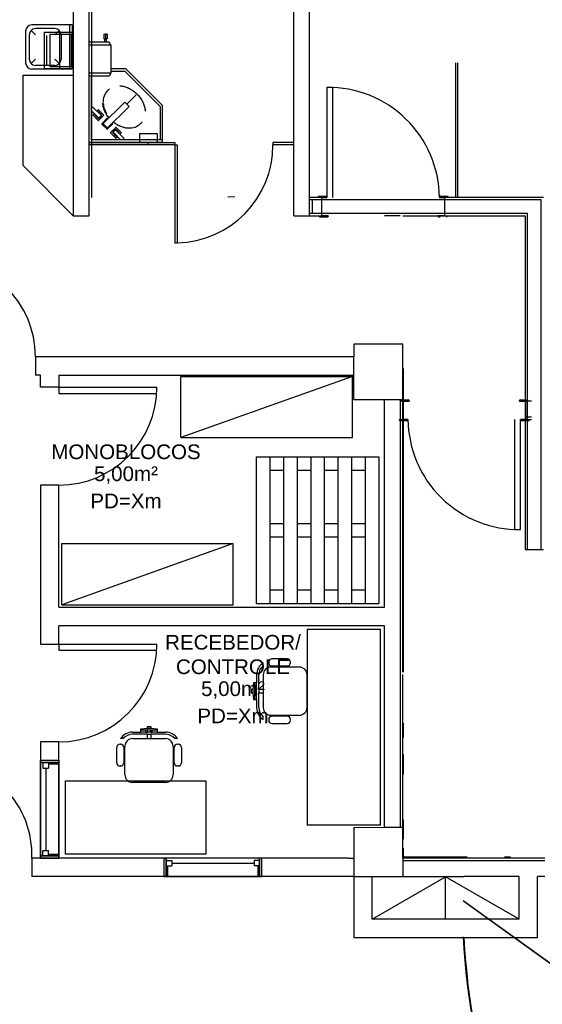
# Model space of a CAD drawing. Header units: millimetres. Extents: x 4 to 3534, y 14 to 98.
# Tile 101 of 161: x 40.15 to 44.41, y 33.5 to 41.55. Entities that reach past the tile are written whole.
import ezdxf

# ---------------------------------------------------------------- set-up
doc = ezdxf.new("R2010")
doc.units = ezdxf.units.MM
doc.header["$MEASUREMENT"] = 0
doc.linetypes.add('Dashed', pattern=[0.75, 0.5, -0.25])
doc.layers.add('AF-Colunas', color=7, linetype='Continuous', lineweight=20)
doc.styles.add('Arial', font='arial.ttf')

msp = doc.modelspace()

# ---------------------------------------------------------------- hatches: boundary and pattern name
at = {"linetype": 'Continuous'}
msp.add_hatch(color=256, dxfattribs=at).paths.add_polyline_path([(41.8432, 40.09824), (41.9032, 40.09844), (41.9032, 40.10824), (41.8382, 40.10824), (41.8417, 40.10674), (41.8432, 40.10324), (41.8432, 40.09894), (41.8432, 40.09824)])

# ---------------------------------------------------------------- linework, layer by layer
at = {"color": 7}
for p, q in [((40.5832, 42.69824), (40.5832, 39.94824)), ((40.7132, 39.94824), (40.7132, 42.69824)), ((40.7332, 40.09824), (40.7332, 42.69824)), ((42.3832, 39.94824), (42.3832, 42.69824)), ((42.5132, 39.94824), (42.5132, 42.69824)), ((40.1932, 41.45824), (40.1932, 41.19824)), ((40.2732, 41.42824), (40.2378, 41.46364)), ((40.5732, 41.50824), (40.2432, 41.50824)), ((40.4332, 41.47824), (40.2732, 41.47824)), ((40.4332, 41.42824), (40.4686, 41.46364)), ((40.5532, 41.50824), (40.5532, 41.14824)), ((40.5732, 41.50824), (40.5732, 41.14824)), ((40.2232, 41.42824), (40.2232, 41.22824)), ((40.4832, 41.42824), (40.4832, 41.22824)), ((40.8769, 41.36894), (40.7118, 41.36894)), ((40.8317, 41.43234), (40.8317, 41.39434)), ((40.8317, 41.43234), (40.8452, 41.43234)), ((40.8317, 41.39434), (40.8388, 41.39434)), ((40.8388, 41.39434), (40.8515, 41.39434)), ((40.8388, 41.39434), (40.8388, 41.36894)), ((40.8586, 41.43234), (40.8452, 41.43234)), ((40.8452, 41.43234), (40.8452, 41.39434)), ((40.8515, 41.39434), (40.8515, 41.36894)), ((40.8586, 41.39434), (40.8515, 41.39434)), ((40.8586, 41.43234), (40.8586, 41.39434)), ((40.8896, 41.34354), (40.8769, 41.36894)), ((40.8896, 41.34354), (40.7118, 41.34354)), ((40.8896, 41.34354), (40.8896, 41.11494)), ((40.2732, 41.22824), (40.2378, 41.19284)), ((40.4332, 41.22824), (40.4686, 41.19284)), ((40.5732, 41.14824), (40.2432, 41.14824)), ((40.4332, 41.17824), (40.2732, 41.17824)), ((41.0118, 41.14954), (40.8896, 41.14954)), ((41.0118, 41.14954), (40.8896, 41.14954)), ((40.8896, 41.12944), (41.0035, 41.12944)), ((41.0035, 41.12944), (41.2918, 40.84124)), ((41.3118, 40.84954), (41.0118, 41.14954)), ((41.3118, 40.84954), (41.0118, 41.14954)), ((43.7032, 41.19824), (43.7032, 40.09824)), ((43.7232, 40.09824), (43.7232, 41.19824)), ((40.1732, 40.35824), (40.1732, 41.09824)), ((40.1732, 41.09824), (40.5832, 41.09824)), ((40.8896, 41.11494), (40.7118, 41.11494)), ((40.8769, 41.08954), (40.7118, 41.08954)), ((40.7318, 40.56954), (40.7318, 41.08954)), ((40.8896, 41.11494), (40.8769, 41.08954)), ((42.7032, 40.99824), (42.6532, 40.99824)), ((42.6532, 40.99824), (42.6532, 40.09824)), ((42.7032, 40.09824), (42.7032, 40.99824)), ((41.0962, 40.93604), (41.0205, 40.86034)), ((40.7406, 40.83834), (40.7318, 40.82954)), ((40.7864, 40.75234), (40.732, 40.80664)), ((40.7406, 40.83824), (40.747, 40.83194)), ((40.747, 40.83194), (40.8065, 40.77244)), ((40.7863, 40.81434), (40.7754, 40.80344)), ((40.8311, 40.77224), (40.789, 40.81434)), ((40.8321, 40.70724), (40.9864, 40.86154)), ((41.0218, 40.82624), (40.8674, 40.67184)), ((40.9864, 40.86154), (41.0027, 40.87784)), ((41.038, 40.84244), (41.0027, 40.87784)), ((41.038, 40.84244), (41.0027, 40.87784)), ((41.038, 40.84244), (41.0218, 40.82624)), ((41.2918, 40.84124), (41.2918, 40.56954)), ((41.3118, 40.56954), (41.3118, 40.84954)), ((41.3118, 40.56954), (41.3118, 40.84954)), ((40.7553, 40.78334), (40.7442, 40.77214)), ((40.7442, 40.77004), (40.7868, 40.72744)), ((40.7637, 40.77494), (40.7607, 40.77194)), ((40.7607, 40.76984), (40.7858, 40.74484)), ((40.7857, 40.79694), (40.7838, 40.79514)), ((40.7927, 40.74594), (40.7864, 40.75234)), ((40.7889, 40.72744), (40.8311, 40.76964)), ((40.814, 40.77284), (40.7898, 40.79694)), ((40.7901, 40.74484), (40.792, 40.74674)), ((40.8128, 40.76604), (40.7927, 40.74594)), ((40.7935, 40.74514), (40.7927, 40.74594)), ((40.7935, 40.74514), (40.8136, 40.76524)), ((40.8065, 40.77244), (40.8128, 40.76604)), ((40.8121, 40.76684), (40.814, 40.76864)), ((40.8128, 40.76604), (40.8136, 40.76524)), ((40.8582, 40.74254), (40.816, 40.70034)), ((40.8641, 40.73924), (40.8608, 40.74254)), ((40.816, 40.69824), (40.8586, 40.65554)), ((40.8259, 40.70104), (40.8321, 40.70724)), ((40.8259, 40.70104), (40.8613, 40.66564)), ((40.8608, 40.65554), (40.9029, 40.69774)), ((40.8674, 40.67184), (40.8613, 40.66564)), ((40.93, 40.67064), (40.8879, 40.62844)), ((40.9029, 40.70044), (40.8995, 40.70384)), ((40.9257, 40.65314), (40.9056, 40.63304)), ((40.9265, 40.65234), (40.9064, 40.63224)), ((40.9257, 40.65314), (40.9265, 40.65234)), ((40.9265, 40.65234), (40.9329, 40.64604)), ((40.9291, 40.65354), (40.9273, 40.65164)), ((40.9748, 40.62854), (40.9327, 40.67064)), ((40.9329, 40.64604), (40.9924, 40.58654)), ((40.9574, 40.62944), (40.9333, 40.65354)), ((41.3118, 40.56954), (40.7318, 40.56954)), ((40.8879, 40.62634), (40.9305, 40.58374)), ((40.9071, 40.63154), (40.9053, 40.62964)), ((40.9053, 40.62534), (40.9303, 40.60024)), ((40.9064, 40.63224), (40.9056, 40.63304)), ((40.9127, 40.62594), (40.9064, 40.63224)), ((40.9692, 40.56954), (40.9127, 40.62594)), ((40.9324, 40.60024), (40.9354, 40.60324)), ((40.9326, 40.58374), (40.9438, 40.59484)), ((40.9555, 40.62334), (40.9574, 40.62524)), ((40.9639, 40.61504), (40.9748, 40.62584)), ((40.9881, 40.56954), (40.9987, 40.58014)), ((40.9924, 40.58654), (40.9987, 40.58014)), ((41.2704, 40.61804), (41.1243, 40.61804)), ((41.1243, 40.61804), (41.1243, 40.54824)), ((41.2704, 40.54824), (41.2704, 40.61804)), ((41.3118, 40.54944), (41.3118, 40.56954)), ((40.7118, 40.54944), (41.3118, 40.54944)), ((40.7118, 40.54824), (41.4118, 40.54824)), ((41.4118, 40.52824), (40.7118, 40.52824)), ((41.1907, 40.54824), (41.1907, 40.52824)), ((41.1907, 40.54824), (41.2704, 40.54824)), ((41.4118, 40.54824), (41.4118, 40.52824)), ((41.4118, 40.52824), (41.4118, 39.72684)), ((41.4118, 40.52824), (41.4318, 40.52824)), ((41.4318, 40.52824), (41.4318, 39.72684)), ((42.3832, 40.54824), (42.2118, 40.54824)), ((42.2118, 40.54824), (42.2118, 40.52824)), ((42.3832, 40.52824), (42.2118, 40.52824)), ((40.5832, 39.94824), (40.1732, 40.35824)), ((42.6132, 40.09824), (42.5132, 40.09824)), ((42.5832, 40.09824), (42.5832, 40.10324)), ((42.6532, 40.09824), (42.5832, 40.09824)), ((42.5882, 40.10824), (42.6482, 40.10824)), ((42.6132, 39.94824), (42.6132, 40.09824)), ((42.6132, 39.94824), (42.6132, 40.09824)), ((42.6132, 40.09824), (42.6532, 40.09824)), ((42.6532, 40.10324), (42.6532, 40.09824)), ((43.5732, 40.09824), (43.5732, 40.10324)), ((43.5732, 40.09824), (43.6132, 40.09824)), ((43.6432, 40.09824), (43.5732, 40.09824)), ((43.5782, 40.10824), (43.6382, 40.10824)), ((44.4232, 40.09824), (43.6132, 40.09824)), ((43.6132, 40.09824), (43.6132, 39.94824)), ((43.6132, 40.09824), (43.6132, 39.94824)), ((43.6432, 40.10324), (43.6432, 40.09824)), ((44.4032, 40.07824), (42.5132, 40.07824)), ((42.5332, 40.07824), (42.5332, 39.96824)), ((44.4032, 37.22064), (44.4032, 40.07824)), ((40.5832, 39.94824), (40.7132, 39.94824)), ((42.3832, 39.94824), (42.6132, 39.94824)), ((44.2932, 39.96824), (42.5132, 39.96824)), ((42.5932, 39.94324), (42.5932, 39.94824)), ((42.5932, 39.94824), (42.6632, 39.94824)), ((42.6582, 39.93824), (42.5982, 39.93824)), ((42.6632, 39.94824), (42.6132, 39.94824)), ((42.6632, 39.94824), (42.6632, 39.94324)), ((43.2532, 39.94824), (43.1232, 39.94824)), ((43.2732, 39.94824), (44.2732, 39.94824)), ((43.6132, 39.94824), (43.5632, 39.94824)), ((43.5632, 39.94324), (43.5632, 39.94824)), ((43.5632, 39.94824), (43.6332, 39.94824)), ((43.5786, 39.93824), (43.5682, 39.93824)), ((43.6332, 39.94824), (43.6332, 39.94324)), ((44.2732, 39.94824), (44.2732, 37.22064)), ((44.2932, 37.22064), (44.2932, 39.96824)), ((41.4118, 39.72684), (41.4318, 39.72684)), ((43.2732, 38.89824), (42.8732, 38.89824)), ((42.8732, 38.89824), (42.8732, 38.79694)), ((43.2732, 36.21824), (43.2732, 38.89824)), ((42.8732, 38.79694), (40.2732, 38.79694)), ((40.2732, 38.79694), (40.2732, 38.64694)), ((42.8732, 38.44824), (42.8732, 38.79694)), ((40.3154, 38.64694), (40.2732, 38.64694)), ((40.4654, 38.64694), (42.8732, 38.64694)), ((43.2799, 38.69824), (43.2732, 38.69824)), ((43.2799, 36.21824), (43.2799, 38.69824)), ((40.4654, 38.54714), (41.2654, 38.54714)), ((40.4654, 38.54714), (40.4654, 38.49714)), ((40.4654, 38.49714), (41.2654, 38.49714)), ((42.8732, 38.44824), (43.2732, 38.44824)), ((43.1232, 36.74824), (43.1232, 38.44824)), ((43.2532, 38.44824), (43.2532, 34.94824)), ((43.2564, 38.43354), (43.2564, 38.43854)), ((43.3264, 38.43354), (43.2564, 38.43354)), ((43.2614, 38.44354), (43.3214, 38.44354)), ((43.2764, 38.43354), (43.3264, 38.43354)), ((43.2764, 38.28354), (43.2764, 38.43354)), ((43.3264, 38.43854), (43.3264, 38.43354)), ((44.2264, 38.43354), (44.2264, 38.43854)), ((44.2264, 38.43354), (44.2764, 38.43354)), ((44.2964, 38.43354), (44.2264, 38.43354)), ((44.2314, 38.44354), (44.2914, 38.44354)), ((44.3264, 38.43354), (44.2764, 38.43354)), ((44.2764, 38.43354), (44.2764, 38.28354)), ((44.2764, 38.43354), (44.2764, 38.28354)), ((44.2964, 38.43854), (44.2964, 38.43354)), ((43.2464, 38.27854), (43.2464, 38.28354)), ((43.2464, 38.28354), (43.3164, 38.28354)), ((43.3114, 38.27354), (43.2514, 38.27354)), ((43.3164, 38.28354), (43.2764, 38.28354)), ((43.3164, 38.28354), (43.3164, 38.27854)), ((44.1864, 38.28354), (44.1864, 37.38354)), ((44.2364, 37.38354), (44.2364, 38.28354)), ((44.2764, 38.28354), (44.2364, 38.28354)), ((44.2364, 38.27854), (44.2364, 38.28354)), ((44.2364, 38.28354), (44.3064, 38.28354)), ((44.3014, 38.27354), (44.2414, 38.27354)), ((44.3264, 38.30354), (44.2764, 38.30354)), ((44.2764, 38.28354), (44.3264, 38.28354)), ((44.3064, 38.28354), (44.3064, 38.27854)), ((42.0771, 37.97904), (43.0771, 37.97904)), ((42.0771, 37.97904), (42.0771, 36.77904)), ((42.1882, 37.97904), (42.1882, 36.77904)), ((42.2993, 37.97904), (42.2993, 36.77904)), ((42.4104, 37.97904), (42.4104, 36.77904)), ((42.5216, 37.97904), (42.5216, 36.77904)), ((42.6327, 37.97904), (42.6327, 36.77904)), ((42.7438, 37.97904), (42.7438, 36.77904)), ((42.8549, 37.97904), (42.8549, 36.77904)), ((42.966, 37.97904), (42.966, 36.77904)), ((43.0771, 37.97904), (43.0771, 36.77904)), ((42.1882, 37.86794), (42.2993, 37.86794)), ((42.4104, 37.86794), (42.5216, 37.86794)), ((42.6327, 37.86794), (42.7438, 37.86794)), ((42.8549, 37.86794), (42.966, 37.86794)), ((42.1882, 37.43454), (42.2993, 37.43454)), ((42.4104, 37.43454), (42.5216, 37.43454)), ((42.6327, 37.43454), (42.7438, 37.43454)), ((42.8549, 37.43454), (42.966, 37.43454)), ((44.1864, 37.38354), (44.2364, 37.38354)), ((42.1882, 37.32344), (42.2993, 37.32344)), ((42.4104, 37.32344), (42.5216, 37.32344)), ((42.6327, 37.32344), (42.7438, 37.32344)), ((42.8549, 37.32344), (42.966, 37.32344)), ((44.2732, 37.22064), (44.4232, 37.22064)), ((42.1882, 36.89014), (42.2993, 36.89014)), ((42.4104, 36.89014), (42.5216, 36.89014)), ((42.6327, 36.89014), (42.7438, 36.89014)), ((42.8549, 36.89014), (42.966, 36.89014)), ((42.0771, 36.77904), (43.0771, 36.77904)), ((43.0916, 36.56824), (42.4916, 36.56824)), ((42.4917, 36.56824), (42.4917, 34.96824)), ((43.0916, 34.96824), (43.0916, 36.56824)), ((43.1232, 34.94824), (43.1232, 36.59824)), ((40.4654, 36.44824), (41.2654, 36.44824)), ((40.4654, 36.44824), (40.4654, 36.39824)), ((40.4654, 36.39824), (41.2654, 36.39824)), ((42.1786, 36.30004), (42.1786, 36.29554)), ((42.3307, 36.32684), (42.2055, 36.32684)), ((42.3575, 36.29554), (42.3575, 36.30004)), ((42.1339, 36.27304), (42.1339, 36.29514)), ((42.4291, 36.25974), (42.1965, 36.25974)), ((42.2055, 36.26874), (42.3307, 36.26874)), ((42.0802, 36.19714), (42.0802, 36.13004)), ((42.0981, 36.07644), (42.0981, 36.19714)), ((42.1339, 36.19714), (42.1339, 36.07644)), ((42.4917, 35.92884), (42.4917, 36.19714)), ((43.2732, 34.69824), (43.2732, 36.19824)), ((42.0489, 36.07644), (42.0355, 36.07644)), ((42.0355, 36.07644), (42.0355, 36.04954)), ((42.0534, 36.13004), (42.0489, 36.07644)), ((42.0489, 36.07644), (42.0489, 36.04954)), ((42.0802, 36.13004), (42.0534, 36.13004)), ((42.0623, 36.13004), (42.0623, 36.08984)), ((42.0623, 36.08984), (42.0623, 36.07644)), ((42.0802, 36.08984), (42.0623, 36.08984)), ((42.0802, 36.07644), (42.0623, 36.07644)), ((42.0623, 36.07644), (42.0623, 36.04954)), ((42.0802, 36.08984), (42.0802, 36.13004)), ((42.0802, 36.08984), (42.0802, 36.07644)), ((42.0802, 36.04954), (42.0802, 36.07644)), ((42.0981, 36.07644), (42.0981, 36.04954)), ((42.1339, 36.07644), (42.0981, 36.07644)), ((42.1339, 36.07644), (42.1339, 36.04954)), ((42.0355, 36.04954), (42.0489, 36.04954)), ((42.0489, 36.04954), (42.0534, 35.99594)), ((42.0534, 35.99594), (42.0802, 35.99594)), ((42.0802, 36.04954), (42.0623, 36.04954)), ((42.0623, 36.04954), (42.0623, 36.03614)), ((42.0802, 36.03614), (42.0623, 36.03614)), ((42.0623, 36.03614), (42.0623, 35.99594)), ((42.0802, 36.04954), (42.0802, 36.03614)), ((42.0802, 35.99594), (42.0802, 36.03614)), ((42.0802, 35.99594), (42.0802, 35.92884)), ((42.0981, 35.92884), (42.0981, 36.04954)), ((42.0981, 36.04954), (42.1339, 36.04954)), ((42.1339, 36.04954), (42.1339, 35.92884)), ((42.1339, 35.83084), (42.1339, 35.85294)), ((42.1786, 35.83044), (42.1786, 35.82594)), ((42.1965, 35.86624), (42.4291, 35.86624)), ((42.3307, 35.85724), (42.2055, 35.85724)), ((42.3575, 35.82594), (42.3575, 35.83044)), ((41.1345, 35.75544), (41.1881, 35.75994)), ((41.1345, 35.72854), (41.1345, 35.75544)), ((41.1345, 35.74644), (41.1747, 35.74644)), ((41.1747, 35.74644), (41.1881, 35.74644)), ((41.1747, 35.72854), (41.1747, 35.74644)), ((41.1881, 35.75994), (41.1881, 35.77334)), ((41.1881, 35.77334), (41.215, 35.77334)), ((41.1881, 35.75994), (41.215, 35.75994)), ((41.1881, 35.72854), (41.1881, 35.74644)), ((41.1881, 35.74644), (41.215, 35.74644)), ((41.215, 35.77334), (41.215, 35.75994)), ((41.215, 35.75994), (41.2686, 35.75544)), ((41.215, 35.72854), (41.215, 35.74644)), ((41.215, 35.74644), (41.2284, 35.74644)), ((41.2284, 35.72854), (41.2284, 35.74644)), ((41.2284, 35.74644), (41.2686, 35.74644)), ((41.2686, 35.75544), (41.2686, 35.72854)), ((42.2055, 35.79914), (42.3307, 35.79914)), ((43.2799, 35.68354), (43.2799, 35.80194)), ((40.9915, 35.67494), (40.9694, 35.67494)), ((41.0674, 35.72854), (41.1345, 35.72854)), ((41.1881, 35.71074), (41.0674, 35.71074)), ((41.0674, 35.67494), (41.1881, 35.67494)), ((41.1747, 35.72854), (41.1345, 35.72854)), ((41.1747, 35.72854), (41.1881, 35.72854)), ((41.215, 35.72854), (41.1881, 35.72854)), ((41.1881, 35.71074), (41.215, 35.71074)), ((41.1881, 35.67494), (41.1881, 35.71074)), ((41.1881, 35.67494), (41.215, 35.67494)), ((41.215, 35.72854), (41.2284, 35.72854)), ((41.3357, 35.71074), (41.215, 35.71074)), ((41.215, 35.71074), (41.215, 35.67494)), ((41.215, 35.67494), (41.3357, 35.67494)), ((41.2686, 35.72854), (41.2284, 35.72854)), ((41.2686, 35.72854), (41.3357, 35.72854)), ((41.4337, 35.67494), (41.4116, 35.67494)), ((40.9377, 35.47814), (40.9377, 35.60334)), ((40.9645, 35.63024), (40.969, 35.63024)), ((40.9958, 35.60334), (40.9958, 35.47814)), ((41.0048, 35.37974), (41.0048, 35.61234)), ((41.3983, 35.61234), (41.3983, 35.37974)), ((41.4073, 35.47814), (41.4073, 35.60334)), ((41.4341, 35.63024), (41.4386, 35.63024)), ((41.4654, 35.60334), (41.4654, 35.47814)), ((40.3154, 35.49824), (40.3154, 35.47924)), ((40.3154, 35.47924), (40.3154, 35.49824)), ((40.3154, 35.49824), (40.4654, 35.49824)), ((40.4654, 35.46644), (40.4654, 35.49824)), ((40.4654, 35.49824), (40.4654, 35.47924)), ((43.2799, 35.38284), (43.2799, 35.54554)), ((40.3799, 35.47924), (40.3154, 35.47924)), ((40.4654, 35.47924), (40.3154, 35.47924)), ((40.3154, 34.71734), (40.3154, 35.47924)), ((40.3154, 35.47924), (40.4654, 35.47924)), ((40.3354, 35.47924), (40.3799, 35.47924)), ((40.3354, 35.47924), (40.3354, 35.43474)), ((40.3354, 35.43474), (40.3799, 35.43474)), ((40.3576, 35.43474), (40.3576, 34.76174)), ((40.3799, 35.47924), (40.3799, 35.43474)), ((40.3799, 35.47924), (40.3799, 35.46644)), ((40.4654, 35.46644), (40.3799, 35.46644)), ((40.4654, 35.47924), (40.4654, 34.71734)), ((40.969, 35.45134), (40.9645, 35.45134)), ((41.4386, 35.45134), (41.4341, 35.45134)), ((40.5164, 35.32944), (41.6664, 35.32944)), ((40.5164, 35.32944), (40.5164, 34.72944)), ((41.3357, 35.31714), (41.0674, 35.31714)), ((41.6664, 35.32944), (41.6664, 34.72944)), ((43.2799, 34.85214), (43.2799, 35.01324)), ((43.0916, 34.96824), (42.4916, 34.96824)), ((42.8732, 34.94824), (42.8732, 34.54824)), ((43.2732, 34.94824), (43.1232, 34.94824)), ((43.2799, 34.69824), (43.2799, 34.78054)), ((42.831, 34.69824), (40.2443, 34.69824)), ((40.2443, 34.69824), (40.2443, 34.54824)), ((40.3799, 34.71734), (40.3154, 34.71734)), ((40.3154, 34.69824), (40.3154, 34.71734)), ((40.3154, 34.71734), (40.4654, 34.71734)), ((40.3154, 34.69824), (40.3154, 34.71734)), ((40.4654, 34.71734), (40.3154, 34.71734)), ((40.4654, 34.69824), (40.3154, 34.69824)), ((40.3354, 34.76174), (40.3799, 34.76174)), ((40.3354, 34.71734), (40.3354, 34.76174)), ((40.3354, 34.71734), (40.3799, 34.71734)), ((40.3799, 34.71734), (40.3799, 34.76174)), ((40.3799, 34.72994), (40.3799, 34.71734)), ((40.3799, 34.72994), (40.4654, 34.72994)), ((40.4654, 34.72994), (40.4654, 34.69824)), ((40.4654, 34.71734), (40.4654, 34.69824)), ((41.6664, 34.72944), (40.5164, 34.72944)), ((41.3232, 34.69824), (41.3422, 34.69824)), ((41.3422, 34.69824), (41.3232, 34.69824)), ((41.3232, 34.69824), (41.3232, 34.54824)), ((41.3422, 34.63384), (41.3422, 34.69824)), ((41.3422, 34.54824), (41.3422, 34.69824)), ((42.1041, 34.69824), (41.3422, 34.69824)), ((41.3422, 34.69824), (41.3422, 34.54824)), ((42.1041, 34.63384), (42.1041, 34.69824)), ((42.1232, 34.69824), (42.1041, 34.69824)), ((42.1041, 34.69824), (42.1041, 34.54824)), ((42.1232, 34.69824), (42.1041, 34.69824)), ((42.1041, 34.54824), (42.1041, 34.69824)), ((42.1232, 34.54824), (42.1232, 34.69824)), ((42.831, 34.69824), (42.8732, 34.69824)), ((43.2732, 34.70804), (43.8009, 34.70804)), ((44.4332, 34.69824), (43.2732, 34.69824)), ((43.2732, 34.69824), (43.2732, 34.54824)), ((44.1055, 34.70804), (44.1525, 34.70804)), ((41.3422, 34.67824), (41.3422, 34.63384)), ((41.3422, 34.67824), (41.3867, 34.67824)), ((41.3422, 34.63384), (41.3867, 34.63384)), ((41.3422, 34.63384), (41.3549, 34.63384)), ((41.3549, 34.54824), (41.3549, 34.63384)), ((41.3867, 34.67824), (41.3867, 34.63384)), ((41.3867, 34.65604), (42.0597, 34.65604)), ((42.0597, 34.67824), (42.0597, 34.63384)), ((42.1041, 34.67824), (42.0597, 34.67824)), ((42.1041, 34.63384), (42.0597, 34.63384)), ((42.0914, 34.63384), (42.1041, 34.63384)), ((42.0914, 34.63384), (42.0914, 34.54824)), ((42.1041, 34.67824), (42.1041, 34.63384)), ((43.2732, 34.67824), (44.4332, 34.67824)), ((42.8732, 34.54824), (40.2443, 34.54824)), ((41.3549, 34.54824), (41.3232, 34.54824)), ((41.3232, 34.54824), (41.3422, 34.54824)), ((41.3422, 34.54824), (42.1041, 34.54824)), ((42.0914, 34.54824), (42.1232, 34.54824)), ((42.1041, 34.54824), (42.1232, 34.54824)), ((42.8732, 34.54824), (42.8732, 34.04824)), ((42.8732, 34.54824), (43.7732, 34.54824)), ((43.0232, 34.19824), (43.0232, 34.54824)), ((43.0232, 34.19824), (43.6232, 34.54464)), ((43.6232, 34.19824), (43.6232, 34.54824)), ((44.2232, 34.19824), (43.6232, 34.54464)), ((44.2232, 34.54824), (43.7732, 34.54824)), ((44.2232, 34.19824), (44.2232, 34.54824)), ((44.3732, 34.04824), (44.3732, 34.54824)), ((44.4332, 34.54824), (44.3732, 34.54824)), ((55.77092, 25.71207), (43.7658, 34.34954)), ((54.16071, 26.84584), (43.7732, 34.34294)), ((44.2232, 34.19824), (43.0232, 34.19824)), ((42.8732, 34.04824), (44.3732, 34.04824))]:
    msp.add_line(p, q, dxfattribs=at)
at = {"color": 7, "linetype": 'Dashed'}
for p, q in [((40.473, 41.14964), (40.473, 41.44964)), ((40.3656, 41.17844), (40.3656, 41.42174)), ((40.5693, 41.43064), (40.3916, 41.43064)), ((40.3916, 41.43064), (40.3916, 41.16954)), ((40.5693, 41.16954), (40.5693, 41.43064)), ((40.3916, 41.16954), (40.5693, 41.16954))]:
    msp.add_line(p, q, dxfattribs=at)
msp.add_lwpolyline([(40.5832, 41.14964), (40.3482, 41.14964), (40.3482, 41.44964), (40.5832, 41.44964), (40.5832, 41.14964)], dxfattribs=at)
at = {"color": 7}
for points in [[(40.964, 41.01044), (40.9727, 41.00954), (40.9812, 41.00824), (40.9898, 41.00664), (40.9982, 41.00464), (41.0066, 41.00234), (41.0148, 40.99974), (41.023, 40.99674), (41.031, 40.99344), (41.0389, 40.98984), (41.0466, 40.98594), (41.0542, 40.98164), (41.0616, 40.97714), (41.0688, 40.97234), (41.0758, 40.96724), (41.0826, 40.96184), (41.0892, 40.95614), (41.0956, 40.95024), (41.1017, 40.94414), (41.103, 40.94274)], [(41.103, 40.94274), (41.1092, 40.93674), (41.1151, 40.93044), (41.1208, 40.92384), (41.1263, 40.91714), (41.1315, 40.91014), (41.1363, 40.90294), (41.1409, 40.89564), (41.1452, 40.88804), (41.1492, 40.88034), (41.1529, 40.87254), (41.1563, 40.86454), (41.1593, 40.85634), (41.162, 40.84814), (41.1644, 40.83984), (41.1664, 40.83134), (41.1681, 40.82284), (41.1695, 40.81434), (41.1705, 40.80564), (41.1707, 40.80384)], [(40.8735, 40.75004), (40.8681, 40.75684), (40.8629, 40.76374), (40.858, 40.77094), (40.8534, 40.77834), (40.8491, 40.78584), (40.8451, 40.79354), (40.8415, 40.80144), (40.8381, 40.80944), (40.8351, 40.81754), (40.8323, 40.82574), (40.83, 40.83414), (40.8279, 40.84254), (40.8262, 40.85104), (40.8249, 40.85964), (40.8238, 40.86824), (40.8237, 40.87014)], [(41.0303, 40.66344), (41.0217, 40.66434), (41.0131, 40.66564), (41.0046, 40.66734), (40.9962, 40.66924), (40.9878, 40.67154), (40.9795, 40.67424), (40.9714, 40.67724), (40.9633, 40.68044), (40.9555, 40.68414), (40.9477, 40.68804), (40.9401, 40.69224), (40.9327, 40.69674), (40.9255, 40.70164), (40.9185, 40.70674), (40.9117, 40.71204), (40.9095, 40.71394)], [(40.4654, 38.64694), (40.4654, 38.54714), (40.3154, 38.54714), (40.3154, 38.64694)], [(41.462, 38.13524), (42.862, 38.13524), (42.862, 38.63524), (41.462, 38.13524), (41.462, 38.63524), (42.862, 38.63524)], [(40.4654, 36.74824), (40.4654, 37.74714), (40.3154, 37.74714), (40.3154, 36.44824), (40.4654, 36.44824), (40.4654, 36.59824)], [(40.4889, 36.76864), (41.8889, 36.76864), (41.8889, 37.26864), (40.4889, 36.76864), (40.4889, 37.26864), (41.8889, 37.26864)], [(40.4654, 36.74824), (43.1232, 36.74824)], [(43.1232, 36.59824), (40.4654, 36.59824)]]:
    msp.add_lwpolyline(points, dxfattribs=at)
msp.add_lwpolyline([(40.4654, 35.64824), (40.3154, 35.64824), (40.3154, 34.69824), (40.4654, 34.69824), (40.4654, 35.64824)], close=True, dxfattribs=at)
for centre, radius, start, end in [((40.2432, 41.45824), 0.05, 90, 180), ((40.2732, 41.42824), 0.05, 90, 180), ((40.4332, 41.42824), 0.05, 0, 90), ((40.2732, 41.22824), 0.05, 180, 270), ((40.4332, 41.22824), 0.05, 270, 0), ((40.2432, 41.19824), 0.05, 180, 270), ((40.9572, 40.88204), 0.1309, 136.584, 183.505), ((40.9521, 40.87694), 0.1309, 123.752, 133.416), ((42.665, 40.09014), 0.90822, 0.51371, 90.7455), ((40.7877, 40.81304), 0.00187, 45, 135), ((40.7877, 40.81304), 0.00187, 45, 135), ((41.0397, 40.88944), 0.21371, 186.334, 197.703), ((41.0397, 40.88944), 0.21371, 199.694, 210.327), ((40.7452, 40.77114), 0.00149, 135, 225), ((40.7452, 40.77114), 0.00149, 135, 225), ((40.7617, 40.77094), 0.00148, 135, 225), ((40.7878, 40.79484), 0.00295, 45, 135), ((40.7879, 40.74694), 0.00305, 225, 315), ((40.7879, 40.72844), 0.00149, 225, 315), ((40.7879, 40.72844), 0.00149, 225, 315), ((40.8119, 40.77074), 0.00293, 315, 45), ((40.8298, 40.77094), 0.00187, 315, 45), ((40.8298, 40.77094), 0.00187, 315, 45), ((40.8595, 40.74114), 0.00187, 45, 135), ((40.8595, 40.74114), 0.00187, 45, 135), ((41.0397, 40.88944), 0.21371, 216.143, 220.141), ((40.8171, 40.69924), 0.00149, 135, 225), ((40.8171, 40.69924), 0.00149, 135, 225), ((40.8597, 40.65664), 0.00149, 225, 315), ((40.8597, 40.65664), 0.00149, 225, 315), ((40.9016, 40.69904), 0.00187, 315, 45), ((40.9016, 40.69904), 0.00187, 315, 45), ((41.0496, 40.87944), 0.21371, 229.859, 233.857), ((40.9312, 40.65144), 0.00293, 45, 135), ((40.9314, 40.66934), 0.00187, 45, 135), ((41.0496, 40.87944), 0.21371, 239.673, 250.306), ((41.0496, 40.87944), 0.21371, 252.297, 263.666), ((41.0423, 40.79694), 0.1309, 266.495, 313.416), ((41.0372, 40.79184), 0.1309, 316.584, 326.254), ((40.8889, 40.62744), 0.00149, 135, 225), ((40.9074, 40.62744), 0.00305, 135, 225), ((40.9314, 40.60124), 0.00148, 225, 315), ((40.9316, 40.58474), 0.00149, 225, 315), ((40.9553, 40.62734), 0.00295, 315, 45), ((40.9735, 40.62724), 0.00187, 315, 45), ((41.4118, 40.52824), 0.80169, 271.43, 0), ((42.5882, 40.10324), 0.005, 90, 180), ((42.6482, 40.10324), 0.005, 0, 90), ((43.5782, 40.10324), 0.005, 90, 180), ((43.6382, 40.10324), 0.005, 0, 90), ((42.5982, 39.94324), 0.005, 180, 270), ((42.6582, 39.94324), 0.005, 270, 0), ((43.5682, 39.94324), 0.005, 180, 270), ((43.6282, 39.94324), 0.005, 289.076, 0), ((39.4732, 38.79694), 0.8, 0, 90), ((40.4654, 38.54714), 0.8, 270, 0), ((43.2614, 38.43854), 0.005, 90, 180), ((43.3214, 38.43854), 0.005, 0, 90), ((44.2314, 38.43854), 0.005, 90, 180), ((44.2914, 38.43854), 0.005, 0, 90), ((43.2514, 38.27854), 0.005, 180, 270), ((43.3114, 38.27854), 0.005, 270, 0), ((44.2246, 38.29164), 0.90822, 180.514, 270.745), ((44.2414, 38.27854), 0.005, 180, 270), ((44.3014, 38.27854), 0.005, 270, 0), ((40.4654, 36.44824), 0.8, 270, 0), ((42.2055, 36.30004), 0.02683, 90, 180), ((42.3307, 36.30004), 0.02683, 0, 90), ((42.1965, 36.19714), 0.11628, 122.579, 180), ((42.1965, 36.19714), 0.09839, 129.521, 180), ((42.1965, 36.19714), 0.06261, 90, 180), ((42.2055, 36.29554), 0.02683, 180, 270), ((42.3307, 36.29554), 0.02683, 270, 0), ((42.4291, 36.19714), 0.06261, 0, 90), ((42.1965, 35.92884), 0.11628, 180, 237.421), ((42.1965, 35.92884), 0.09839, 180, 230.479), ((42.1965, 35.92884), 0.06261, 180, 270), ((42.4291, 35.92884), 0.06261, 270, 0), ((42.2055, 35.83044), 0.02683, 90, 180), ((42.2055, 35.82594), 0.02683, 180, 270), ((42.3307, 35.83044), 0.02683, 0, 90), ((42.3307, 35.82594), 0.02683, 270, 0), ((41.0674, 35.61234), 0.11628, 90, 147.421), ((41.0674, 35.61234), 0.09839, 90, 140.479), ((41.0674, 35.61234), 0.06261, 90, 180), ((41.3357, 35.61234), 0.11628, 32.579, 90), ((41.3357, 35.61234), 0.09839, 39.5212, 90), ((41.3357, 35.61234), 0.06261, 0, 90), ((40.9645, 35.60334), 0.02683, 90, 180), ((40.969, 35.60334), 0.02683, 0, 90), ((41.4341, 35.60334), 0.02683, 90, 180), ((41.4386, 35.60334), 0.02683, 0, 90), ((39.4743, 34.72764), 0.77056, 357.811, 90), ((40.9645, 35.47814), 0.02683, 180, 270), ((40.969, 35.47814), 0.02683, 270, 0), ((41.4341, 35.47814), 0.02683, 180, 270), ((41.4386, 35.47814), 0.02683, 270, 0), ((41.0674, 35.37974), 0.06261, 180, 270), ((41.3357, 35.37974), 0.06261, 270, 0), ((49.58859, 34.36634), 5.83065, 183.063, 213.531), ((49.59597, 34.35114), 5.83065, 182.978, 213.446)]:
    msp.add_arc(centre, radius, start, end, dxfattribs=at)
at = {"layer": 'AF-Colunas'}
msp.add_line((43.2732, 34.94824), (42.8732, 34.94824), dxfattribs=at)

# ---------------------------------------------------------------- texts
at = {"color": 7, "char_height": 0.12, "attachment_point": 8, "line_spacing_factor": 0.798, "style": 'Arial'}
for s, insert, width in [('MONOBLOCOS', (41.0132, 37.95784), 3.692615), ('5,00m²', (41.0132, 37.75784), 1.5800727), ('PD=Xm', (41.0132, 37.55784), 1.7608647), ('RECEBEDOR/', (41.8872, 36.40084), 3.3582736), ('CONTROLE ', (41.8872, 36.20084), 2.9595405), ('5,00m²', (41.8872, 36.00084), 1.5800727), ('PD=Xm', (41.8872, 35.80084), 1.7608647)]:
    msp.add_mtext(s, dxfattribs=dict(at, insert=insert, width=width))

doc.saveas('drawing.dxf')
